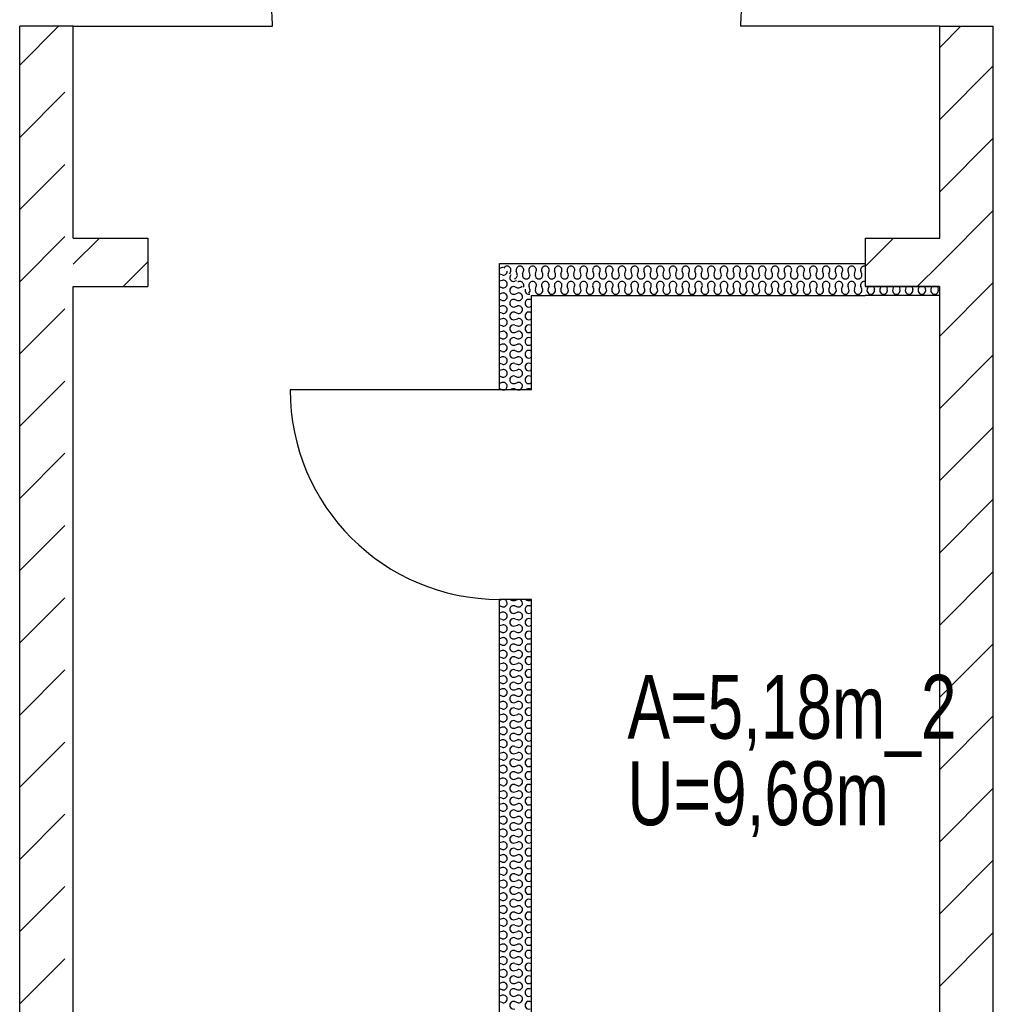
# Model space of a CAD drawing. Header units: metres. Extents: x 940 to 7099, y 1241 to 5343.
# Tile 18 of 23: x 5629 to 6010, y 1853 to 2239. Entities that reach past the tile are written whole.
import ezdxf

# ---------------------------------------------------------------- set-up
doc = ezdxf.new("R2010")
doc.units = ezdxf.units.M
doc.header["$LTSCALE"] = 100
doc.header["$MEASUREMENT"] = 0
doc.linetypes.add('HIDDEN', pattern=[0.375, 0.25, -0.125])
for name, color, linetype in [('20', 211, 'Continuous'), ('22', 211, 'Continuous'), ('30', 5, 'Continuous'), ('32', 2, 'Continuous'), ('64', 1, 'Continuous'), ('67', 2, 'Continuous')]:
    doc.layers.add(name, color=color, linetype=linetype)

msp = doc.modelspace()

# ---------------------------------------------------------------- linework, layer by layer
at = {"layer": '20', "linetype": 'Continuous'}
for p, q in [((5989.5, 2227.6919), (5997.8081, 2236)), ((5989.5, 2199.4077), (6010.5, 2220.4077)), ((5989.5, 2171.1234), (6010.5, 2192.1234)), ((5989.5, 2142.8391), (6010.5, 2163.8391)), ((5650, 2142.7504), (5660.2496, 2153)), ((5960.25, 2141.8734), (5971.3766, 2153)), ((5669.5339, 2134), (5679.25, 2143.7161)), ((5818.0308, 2141.4248), (5817, 2141.0855)), ((5980.6609, 2134), (5989.5, 2142.8391)), ((5818.0308, 2138.5752), (5817, 2138.9145)), ((5821.075, 2138.9688), (5821.4246, 2140.0308)), ((5823.9246, 2138.9688), (5823.575, 2140.0308)), ((5826.075, 2138.9688), (5826.4246, 2140.0308)), ((5828.9246, 2138.9688), (5828.575, 2140.0308)), ((5831.075, 2138.9688), (5831.4246, 2140.0308)), ((5833.9246, 2138.9688), (5833.575, 2140.0308)), ((5836.075, 2138.9688), (5836.4246, 2140.0308)), ((5838.9246, 2138.9688), (5838.575, 2140.0308)), ((5841.075, 2138.9688), (5841.4246, 2140.0308)), ((5843.9246, 2138.9688), (5843.575, 2140.0308)), ((5846.075, 2138.9688), (5846.4246, 2140.0308)), ((5848.9246, 2138.9688), (5848.575, 2140.0308)), ((5851.075, 2138.9688), (5851.4246, 2140.0308)), ((5853.9246, 2138.9688), (5853.575, 2140.0308)), ((5856.075, 2138.9688), (5856.4246, 2140.0308)), ((5858.9246, 2138.9688), (5858.575, 2140.0308)), ((5861.075, 2138.9688), (5861.4246, 2140.0308)), ((5863.9246, 2138.9688), (5863.575, 2140.0308)), ((5866.075, 2138.9688), (5866.4246, 2140.0308)), ((5868.9246, 2138.9688), (5868.575, 2140.0308)), ((5871.075, 2138.9688), (5871.4246, 2140.0308)), ((5873.9246, 2138.9688), (5873.575, 2140.0308)), ((5876.075, 2138.9688), (5876.4246, 2140.0308)), ((5878.9246, 2138.9688), (5878.575, 2140.0308)), ((5881.075, 2138.9688), (5881.4246, 2140.0308)), ((5883.9246, 2138.9688), (5883.575, 2140.0308)), ((5886.075, 2138.9688), (5886.4246, 2140.0308)), ((5888.9246, 2138.9688), (5888.575, 2140.0308)), ((5891.075, 2138.9688), (5891.4246, 2140.0308)), ((5893.9246, 2138.9688), (5893.575, 2140.0308)), ((5896.075, 2138.9688), (5896.4246, 2140.0308)), ((5898.9246, 2138.9688), (5898.575, 2140.0308)), ((5901.075, 2138.9688), (5901.4246, 2140.0308)), ((5903.9246, 2138.9688), (5903.575, 2140.0308)), ((5906.075, 2138.9688), (5906.4246, 2140.0308)), ((5908.9246, 2138.9688), (5908.575, 2140.0308)), ((5911.075, 2138.9688), (5911.4246, 2140.0308)), ((5913.9246, 2138.9688), (5913.575, 2140.0308)), ((5916.075, 2138.9688), (5916.4246, 2140.0308)), ((5918.9246, 2138.9688), (5918.575, 2140.0308)), ((5921.075, 2138.9688), (5921.4246, 2140.0308)), ((5923.9246, 2138.9688), (5923.575, 2140.0308)), ((5926.075, 2138.9688), (5926.4246, 2140.0308)), ((5928.9246, 2138.9688), (5928.575, 2140.0308)), ((5931.075, 2138.9688), (5931.4246, 2140.0308)), ((5933.9246, 2138.9688), (5933.575, 2140.0308)), ((5936.075, 2138.9688), (5936.4246, 2140.0308)), ((5938.9246, 2138.9688), (5938.575, 2140.0308)), ((5941.075, 2138.9688), (5941.4246, 2140.0308)), ((5943.9246, 2138.9688), (5943.575, 2140.0308)), ((5946.075, 2138.9688), (5946.4246, 2140.0308)), ((5948.9246, 2138.9688), (5948.575, 2140.0308)), ((5951.075, 2138.9688), (5951.4246, 2140.0308)), ((5953.9246, 2138.9688), (5953.575, 2140.0308)), ((5956.075, 2138.9688), (5956.4246, 2140.0308)), ((5958.9246, 2138.9688), (5958.575, 2140.0308)), ((5818.0308, 2136.4248), (5817, 2136.0855)), ((5818.0308, 2133.5752), (5817, 2133.9145)), ((5823.688, 2136.312), (5822.9688, 2136.0752)), ((5822.9688, 2133.9248), (5824.0308, 2133.5752)), ((5826.4246, 2134.0308), (5826.3118, 2133.6882)), ((5828.9246, 2132.9688), (5828.575, 2134.0308)), ((5831.075, 2132.9688), (5831.4246, 2134.0308)), ((5833.9246, 2132.9688), (5833.575, 2134.0308)), ((5836.075, 2132.9688), (5836.4246, 2134.0308)), ((5838.9246, 2132.9688), (5838.575, 2134.0308)), ((5841.075, 2132.9688), (5841.4246, 2134.0308)), ((5843.9246, 2132.9688), (5843.575, 2134.0308)), ((5846.075, 2132.9688), (5846.4246, 2134.0308)), ((5848.9246, 2132.9688), (5848.575, 2134.0308)), ((5851.075, 2132.9688), (5851.4246, 2134.0308)), ((5853.9246, 2132.9688), (5853.575, 2134.0308)), ((5856.075, 2132.9688), (5856.4246, 2134.0308)), ((5858.9246, 2132.9688), (5858.575, 2134.0308)), ((5861.075, 2132.9688), (5861.4246, 2134.0308)), ((5863.9246, 2132.9688), (5863.575, 2134.0308)), ((5866.075, 2132.9688), (5866.4246, 2134.0308)), ((5868.9246, 2132.9688), (5868.575, 2134.0308)), ((5871.075, 2132.9688), (5871.4246, 2134.0308)), ((5873.9246, 2132.9688), (5873.575, 2134.0308)), ((5876.075, 2132.9688), (5876.4246, 2134.0308)), ((5878.9246, 2132.9688), (5878.575, 2134.0308)), ((5881.075, 2132.9688), (5881.4246, 2134.0308)), ((5883.9246, 2132.9688), (5883.575, 2134.0308)), ((5886.075, 2132.9688), (5886.4246, 2134.0308)), ((5888.9246, 2132.9688), (5888.575, 2134.0308)), ((5891.075, 2132.9688), (5891.4246, 2134.0308)), ((5893.9246, 2132.9688), (5893.575, 2134.0308)), ((5896.075, 2132.9688), (5896.4246, 2134.0308)), ((5898.9246, 2132.9688), (5898.575, 2134.0308)), ((5901.075, 2132.9688), (5901.4246, 2134.0308)), ((5903.9246, 2132.9688), (5903.575, 2134.0308)), ((5906.075, 2132.9688), (5906.4246, 2134.0308)), ((5908.9246, 2132.9688), (5908.575, 2134.0308)), ((5911.075, 2132.9688), (5911.4246, 2134.0308)), ((5913.9246, 2132.9688), (5913.575, 2134.0308)), ((5916.075, 2132.9688), (5916.4246, 2134.0308)), ((5918.9246, 2132.9688), (5918.575, 2134.0308)), ((5921.075, 2132.9688), (5921.4246, 2134.0308)), ((5923.9246, 2132.9688), (5923.575, 2134.0308)), ((5926.075, 2132.9688), (5926.4246, 2134.0308)), ((5928.9246, 2132.9688), (5928.575, 2134.0308)), ((5931.075, 2132.9688), (5931.4246, 2134.0308)), ((5933.9246, 2132.9688), (5933.575, 2134.0308)), ((5936.075, 2132.9688), (5936.4246, 2134.0308)), ((5938.9246, 2132.9688), (5938.575, 2134.0308)), ((5941.075, 2132.9688), (5941.4246, 2134.0308)), ((5943.9246, 2132.9688), (5943.575, 2134.0308)), ((5946.075, 2132.9688), (5946.4246, 2134.0308)), ((5948.9246, 2132.9688), (5948.575, 2134.0308)), ((5951.075, 2132.9688), (5951.4246, 2134.0308)), ((5953.9246, 2132.9688), (5953.575, 2134.0308)), ((5956.075, 2132.9688), (5956.4246, 2134.0308)), ((5958.9246, 2132.9688), (5958.575, 2134.0308)), ((5961.4145, 2134), (5961.075, 2132.9688)), ((5963.5852, 2134), (5963.9246, 2132.9688)), ((5966.4145, 2134), (5966.075, 2132.9688)), ((5968.5852, 2134), (5968.9246, 2132.9688)), ((5971.4145, 2134), (5971.075, 2132.9688)), ((5973.5852, 2134), (5973.9246, 2132.9688)), ((5976.4145, 2134), (5976.075, 2132.9688)), ((5978.5852, 2134), (5978.9246, 2132.9688)), ((5981.4145, 2134), (5981.075, 2132.9688)), ((5983.5852, 2134), (5983.9246, 2132.9688)), ((5986.4145, 2134), (5986.075, 2132.9688)), ((5988.5852, 2134), (5988.9246, 2132.9688)), ((5989.5, 2114.5548), (6010.5, 2135.5548)), ((5818.0308, 2131.4248), (5817, 2131.0855)), ((5818.0308, 2128.5752), (5817, 2128.9145)), ((5822.9688, 2131.0752), (5824.0308, 2131.4248)), ((5822.9688, 2128.9248), (5824.0308, 2128.5752)), ((5829.5, 2128.7499), (5828.9688, 2128.9248)), ((5818.0308, 2126.4248), (5817, 2126.0855)), ((5822.9688, 2126.0752), (5824.0308, 2126.4248)), ((5829.5, 2126.2501), (5828.9688, 2126.0752)), ((5818.0308, 2123.5752), (5817, 2123.9145)), ((5818.0308, 2121.4248), (5817, 2121.0855)), ((5822.9688, 2123.9248), (5824.0308, 2123.5752)), ((5822.9688, 2121.0752), (5824.0308, 2121.4248)), ((5829.5, 2123.7499), (5828.9688, 2123.9248)), ((5829.5, 2121.2501), (5828.9688, 2121.0752)), ((5818.0308, 2118.5752), (5817, 2118.9145)), ((5822.9688, 2118.9248), (5824.0308, 2118.5752)), ((5829.5, 2118.7499), (5828.9688, 2118.9248)), ((5818.0308, 2116.4248), (5817, 2116.0855)), ((5818.0308, 2113.5752), (5817, 2113.9145)), ((5822.9688, 2116.0752), (5824.0308, 2116.4248)), ((5822.9688, 2113.9248), (5824.0308, 2113.5752)), ((5829.5, 2116.2501), (5828.9688, 2116.0752)), ((5829.5, 2113.7499), (5828.9688, 2113.9248)), ((5818.0308, 2111.4248), (5817, 2111.0855)), ((5822.9688, 2111.0752), (5824.0308, 2111.4248)), ((5829.5, 2111.2501), (5828.9688, 2111.0752)), ((5818.0308, 2108.5752), (5817, 2108.9145)), ((5818.0308, 2106.4248), (5817, 2106.0855)), ((5822.9688, 2108.9248), (5824.0308, 2108.5752)), ((5822.9688, 2106.0752), (5824.0308, 2106.4248)), ((5829.5, 2108.7499), (5828.9688, 2108.9248)), ((5829.5, 2106.2501), (5828.9688, 2106.0752)), ((5989.5, 2086.2706), (6010.5, 2107.2706)), ((5818.0308, 2103.5752), (5817, 2103.9145)), ((5822.9688, 2103.9248), (5824.0308, 2103.5752)), ((5829.5, 2103.7499), (5828.9688, 2103.9248)), ((5818.0308, 2101.4248), (5817, 2101.0855)), ((5818.0308, 2098.5752), (5817, 2098.9145)), ((5822.9688, 2101.0752), (5824.0308, 2101.4248)), ((5822.9688, 2098.9248), (5824.0308, 2098.5752)), ((5829.5, 2101.2501), (5828.9688, 2101.0752)), ((5829.5, 2098.7499), (5828.9688, 2098.9248)), ((5818.0308, 2096.4248), (5817, 2096.0855)), ((5822.9688, 2096.0752), (5824.0308, 2096.4248)), ((5829.5, 2096.2501), (5828.9688, 2096.0752)), ((5818.0308, 2093.5752), (5817, 2093.9145)), ((5822.9688, 2093.9248), (5824.0308, 2093.5752)), ((5829.5, 2093.7499), (5828.9688, 2093.9248)), ((5989.5, 2057.9863), (6010.5, 2078.9863)), ((5989.5, 2029.702), (6010.5, 2050.702)), ((5989.5, 2001.4178), (6010.5, 2022.4178)), ((5818.0308, 2011.4248), (5817, 2011.0855)), ((5822.9688, 2011.0752), (5824.0308, 2011.4248)), ((5829.5, 2011.2501), (5828.9688, 2011.0752)), ((5818.0308, 2008.5752), (5817, 2008.9145)), ((5818.0308, 2006.4248), (5817, 2006.0855)), ((5822.9688, 2008.9248), (5824.0308, 2008.5752)), ((5822.9688, 2006.0752), (5824.0308, 2006.4248)), ((5829.5, 2008.7499), (5828.9688, 2008.9248)), ((5829.5, 2006.2501), (5828.9688, 2006.0752)), ((5818.0308, 2003.5752), (5817, 2003.9145)), ((5822.9688, 2003.9248), (5824.0308, 2003.5752)), ((5829.5, 2003.7499), (5828.9688, 2003.9248)), ((5818.0308, 2001.4248), (5817, 2001.0855)), ((5818.0308, 1998.5752), (5817, 1998.9145)), ((5822.9688, 2001.0752), (5824.0308, 2001.4248)), ((5822.9688, 1998.9248), (5824.0308, 1998.5752)), ((5829.5, 2001.2501), (5828.9688, 2001.0752)), ((5829.5, 1998.7499), (5828.9688, 1998.9248)), ((5818.0308, 1996.4248), (5817, 1996.0855)), ((5818.0308, 1993.5752), (5817, 1993.9145)), ((5822.9688, 1996.0752), (5824.0308, 1996.4248)), ((5822.9688, 1993.9248), (5824.0308, 1993.5752)), ((5829.5, 1996.2501), (5828.9688, 1996.0752)), ((5829.5, 1993.7499), (5828.9688, 1993.9248)), ((5989.5, 1973.1335), (6010.5, 1994.1335)), ((5818.0308, 1991.4248), (5817, 1991.0855)), ((5822.9688, 1991.0752), (5824.0308, 1991.4248)), ((5829.5, 1991.2501), (5828.9688, 1991.0752)), ((5818.0308, 1988.5752), (5817, 1988.9145)), ((5818.0308, 1986.4248), (5817, 1986.0855)), ((5822.9688, 1988.9248), (5824.0308, 1988.5752)), ((5822.9688, 1986.0752), (5824.0308, 1986.4248)), ((5829.5, 1988.7499), (5828.9688, 1988.9248)), ((5829.5, 1986.2501), (5828.9688, 1986.0752)), ((5818.0308, 1983.5752), (5817, 1983.9145)), ((5822.9688, 1983.9248), (5824.0308, 1983.5752)), ((5829.5, 1983.7499), (5828.9688, 1983.9248)), ((5818.0308, 1981.4248), (5817, 1981.0855)), ((5818.0308, 1978.5752), (5817, 1978.9145)), ((5822.9688, 1981.0752), (5824.0308, 1981.4248)), ((5822.9688, 1978.9248), (5824.0308, 1978.5752)), ((5829.5, 1981.2501), (5828.9688, 1981.0752)), ((5829.5, 1978.7499), (5828.9688, 1978.9248)), ((5818.0308, 1976.4248), (5817, 1976.0855)), ((5822.9688, 1976.0752), (5824.0308, 1976.4248)), ((5829.5, 1976.2501), (5828.9688, 1976.0752)), ((5818.0308, 1973.5752), (5817, 1973.9145)), ((5818.0308, 1971.4248), (5817, 1971.0855)), ((5822.9688, 1973.9248), (5824.0308, 1973.5752)), ((5822.9688, 1971.0752), (5824.0308, 1971.4248)), ((5829.5, 1973.7499), (5828.9688, 1973.9248)), ((5829.5, 1971.2501), (5828.9688, 1971.0752)), ((5818.0308, 1968.5752), (5817, 1968.9145)), ((5822.9688, 1968.9248), (5824.0308, 1968.5752)), ((5829.5, 1968.7499), (5828.9688, 1968.9248)), ((5818.0308, 1966.4248), (5817, 1966.0855)), ((5818.0308, 1963.5752), (5817, 1963.9145)), ((5822.9688, 1966.0752), (5824.0308, 1966.4248)), ((5822.9688, 1963.9248), (5824.0308, 1963.5752)), ((5829.5, 1966.2501), (5828.9688, 1966.0752)), ((5829.5, 1963.7499), (5828.9688, 1963.9248)), ((5989.5, 1944.8492), (6010.5, 1965.8492)), ((5818.0308, 1961.4248), (5817, 1961.0855)), ((5822.9688, 1961.0752), (5824.0308, 1961.4248)), ((5829.5, 1961.2501), (5828.9688, 1961.0752)), ((5818.0308, 1958.5752), (5817, 1958.9145)), ((5818.0308, 1956.4248), (5817, 1956.0855)), ((5822.9688, 1958.9248), (5824.0308, 1958.5752)), ((5822.9688, 1956.0752), (5824.0308, 1956.4248)), ((5829.5, 1958.7499), (5828.9688, 1958.9248)), ((5829.5, 1956.2501), (5828.9688, 1956.0752)), ((5818.0308, 1953.5752), (5817, 1953.9145)), ((5822.9688, 1953.9248), (5824.0308, 1953.5752)), ((5829.5, 1953.7499), (5828.9688, 1953.9248)), ((5818.0308, 1951.4248), (5817, 1951.0855)), ((5818.0308, 1948.5752), (5817, 1948.9145)), ((5822.9688, 1951.0752), (5824.0308, 1951.4248)), ((5822.9688, 1948.9248), (5824.0308, 1948.5752)), ((5829.5, 1951.2501), (5828.9688, 1951.0752)), ((5829.5, 1948.7499), (5828.9688, 1948.9248)), ((5818.0308, 1946.4248), (5817, 1946.0855)), ((5818.0308, 1943.5752), (5817, 1943.9145)), ((5822.9688, 1946.0752), (5824.0308, 1946.4248)), ((5822.9688, 1943.9248), (5824.0308, 1943.5752)), ((5829.5, 1946.2501), (5828.9688, 1946.0752)), ((5829.5, 1943.7499), (5828.9688, 1943.9248)), ((5818.0308, 1941.4248), (5817, 1941.0855)), ((5822.9688, 1941.0752), (5824.0308, 1941.4248)), ((5829.5, 1941.2501), (5828.9688, 1941.0752)), ((5818.0308, 1938.5752), (5817, 1938.9145)), ((5818.0308, 1936.4248), (5817, 1936.0855)), ((5822.9688, 1938.9248), (5824.0308, 1938.5752)), ((5822.9688, 1936.0752), (5824.0308, 1936.4248)), ((5829.5, 1938.7499), (5828.9688, 1938.9248)), ((5829.5, 1936.2501), (5828.9688, 1936.0752)), ((5989.5, 1916.5649), (6010.5, 1937.5649)), ((5818.0308, 1933.5752), (5817, 1933.9145)), ((5822.9688, 1933.9248), (5824.0308, 1933.5752)), ((5829.5, 1933.7499), (5828.9688, 1933.9248)), ((5818.0308, 1931.4248), (5817, 1931.0855)), ((5818.0308, 1928.5752), (5817, 1928.9145)), ((5822.9688, 1931.0752), (5824.0308, 1931.4248)), ((5822.9688, 1928.9248), (5824.0308, 1928.5752)), ((5829.5, 1931.2501), (5828.9688, 1931.0752)), ((5829.5, 1928.7499), (5828.9688, 1928.9248)), ((5818.0308, 1926.4248), (5817, 1926.0855)), ((5822.9688, 1926.0752), (5824.0308, 1926.4248)), ((5829.5, 1926.2501), (5828.9688, 1926.0752)), ((5818.0308, 1923.5752), (5817, 1923.9145)), ((5818.0308, 1921.4248), (5817, 1921.0855)), ((5822.9688, 1923.9248), (5824.0308, 1923.5752)), ((5822.9688, 1921.0752), (5824.0308, 1921.4248)), ((5829.5, 1923.7499), (5828.9688, 1923.9248)), ((5829.5, 1921.2501), (5828.9688, 1921.0752)), ((5818.0308, 1918.5752), (5817, 1918.9145)), ((5822.9688, 1918.9248), (5824.0308, 1918.5752)), ((5829.5, 1918.7499), (5828.9688, 1918.9248)), ((5818.0308, 1916.4248), (5817, 1916.0855)), ((5818.0308, 1913.5752), (5817, 1913.9145)), ((5822.9688, 1916.0752), (5824.0308, 1916.4248)), ((5822.9688, 1913.9248), (5824.0308, 1913.5752)), ((5829.5, 1916.2501), (5828.9688, 1916.0752)), ((5829.5, 1913.7499), (5828.9688, 1913.9248)), ((5818.0308, 1911.4248), (5817, 1911.0855)), ((5822.9688, 1911.0752), (5824.0308, 1911.4248)), ((5829.5, 1911.2501), (5828.9688, 1911.0752)), ((5989.5, 1888.2807), (6010.5, 1909.2807)), ((5818.0308, 1908.5752), (5817, 1908.9145)), ((5818.0308, 1906.4248), (5817, 1906.0855)), ((5822.9688, 1908.9248), (5824.0308, 1908.5752)), ((5822.9688, 1906.0752), (5824.0308, 1906.4248)), ((5829.5, 1908.7499), (5828.9688, 1908.9248)), ((5829.5, 1906.2501), (5828.9688, 1906.0752)), ((5818.0308, 1903.5752), (5817, 1903.9145)), ((5818.0308, 1901.4248), (5817, 1901.0855)), ((5822.9688, 1903.9248), (5824.0308, 1903.5752)), ((5822.9688, 1901.0752), (5824.0308, 1901.4248)), ((5829.5, 1903.7499), (5828.9688, 1903.9248)), ((5818.0308, 1898.5752), (5817, 1898.9145)), ((5822.9688, 1898.9248), (5824.0308, 1898.5752)), ((5829.5, 1901.2501), (5828.9688, 1901.0752)), ((5829.5, 1898.7499), (5828.9688, 1898.9248)), ((5818.0308, 1896.4248), (5817, 1896.0855)), ((5818.0308, 1893.5752), (5817, 1893.9145)), ((5822.9688, 1896.0752), (5824.0308, 1896.4248)), ((5822.9688, 1893.9248), (5824.0308, 1893.5752)), ((5829.5, 1896.2501), (5828.9688, 1896.0752)), ((5829.5, 1893.7499), (5828.9688, 1893.9248)), ((5818.0308, 1891.4248), (5817, 1891.0855)), ((5822.9688, 1891.0752), (5824.0308, 1891.4248)), ((5829.5, 1891.2501), (5828.9688, 1891.0752)), ((5818.0308, 1888.5752), (5817, 1888.9145)), ((5818.0308, 1886.4248), (5817, 1886.0855)), ((5822.9688, 1888.9248), (5824.0308, 1888.5752)), ((5822.9688, 1886.0752), (5824.0308, 1886.4248)), ((5829.5, 1888.7499), (5828.9688, 1888.9248)), ((5829.5, 1886.2501), (5828.9688, 1886.0752)), ((5818.0308, 1883.5752), (5817, 1883.9145)), ((5822.9688, 1883.9248), (5824.0308, 1883.5752)), ((5829.5, 1883.7499), (5828.9688, 1883.9248)), ((5818.0308, 1881.4248), (5817, 1881.0855)), ((5818.0308, 1878.5752), (5817, 1878.9145)), ((5822.9688, 1881.0752), (5824.0308, 1881.4248)), ((5822.9688, 1878.9248), (5824.0308, 1878.5752)), ((5829.5, 1881.2501), (5828.9688, 1881.0752)), ((5829.5, 1878.7499), (5828.9688, 1878.9248)), ((5989.5, 1859.9964), (6010.5, 1880.9964)), ((5818.0308, 1876.4248), (5817, 1876.0855)), ((5822.9688, 1876.0752), (5824.0308, 1876.4248)), ((5829.5, 1876.2501), (5828.9688, 1876.0752)), ((5818.0308, 1873.5752), (5817, 1873.9145)), ((5818.0308, 1871.4248), (5817, 1871.0855)), ((5822.9688, 1873.9248), (5824.0308, 1873.5752)), ((5822.9688, 1871.0752), (5824.0308, 1871.4248)), ((5829.5, 1873.7499), (5828.9688, 1873.9248)), ((5829.5, 1871.2501), (5828.9688, 1871.0752)), ((5818.0308, 1868.5752), (5817, 1868.9145)), ((5822.9688, 1868.9248), (5824.0308, 1868.5752)), ((5829.5, 1868.7499), (5828.9688, 1868.9248)), ((5818.0308, 1866.4248), (5817, 1866.0855)), ((5818.0308, 1863.5752), (5817, 1863.9145)), ((5822.9688, 1866.0752), (5824.0308, 1866.4248)), ((5822.9688, 1863.9248), (5824.0308, 1863.5752)), ((5829.5, 1866.2501), (5828.9688, 1866.0752)), ((5829.5, 1863.7499), (5828.9688, 1863.9248)), ((5818.0308, 1861.4248), (5817, 1861.0855)), ((5818.0308, 1858.5752), (5817, 1858.9145)), ((5822.9688, 1861.0752), (5824.0308, 1861.4248)), ((5822.9688, 1858.9248), (5824.0308, 1858.5752)), ((5829.5, 1861.2501), (5828.9688, 1861.0752)), ((5829.5, 1858.7499), (5828.9688, 1858.9248)), ((5818.0308, 1856.4248), (5817, 1856.0855)), ((5822.9688, 1856.0752), (5824.0308, 1856.4248)), ((5829.5, 1856.2501), (5828.9688, 1856.0752)), ((5818.0308, 1853.5752), (5817, 1853.9145)), ((5822.9688, 1853.9248), (5824.0308, 1853.5752)), ((5829.5, 1853.7499), (5828.9688, 1853.9248))]:
    msp.add_line(p, q, dxfattribs=at)
for centre, start, end in [((5817.4998, 2144.4998), 269.142, 270.858), ((5818.4998, 2140), 89.9936, 108.2205), ((5819.9998, 2140.4998), 90, 148.6237), ((5819.9998, 2140.4998), 341.7795, 90), ((5822.4998, 2144.4998), 269.142, 270.858), ((5824.9998, 2140.4998), 90, 198.2205), ((5824.9998, 2140.4998), 341.7795, 90), ((5827.4998, 2144.4998), 269.142, 270.858), ((5829.9998, 2140.4998), 90, 198.2205), ((5829.9998, 2140.4998), 341.7795, 90), ((5832.4998, 2144.4998), 269.142, 270.858), ((5834.9998, 2140.4998), 90, 198.2205), ((5834.9998, 2140.4998), 341.7795, 90), ((5837.4998, 2144.4998), 269.142, 270.858), ((5839.9998, 2140.4998), 90, 198.2205), ((5839.9998, 2140.4998), 341.7795, 90), ((5842.4998, 2144.4998), 269.142, 270.858), ((5844.9998, 2140.4998), 90, 198.2205), ((5844.9998, 2140.4998), 341.7795, 90), ((5847.4998, 2144.4998), 269.142, 270.858), ((5849.9998, 2140.4998), 90, 198.2205), ((5849.9998, 2140.4998), 341.7795, 90), ((5852.4998, 2144.4998), 269.142, 270.858), ((5854.9998, 2140.4998), 90, 198.2205), ((5854.9998, 2140.4998), 341.7795, 90), ((5857.4998, 2144.4998), 269.142, 270.858), ((5859.9998, 2140.4998), 90, 198.2205), ((5859.9998, 2140.4998), 341.7795, 90), ((5862.4998, 2144.4998), 269.142, 270.858), ((5864.9998, 2140.4998), 90, 198.2205), ((5864.9998, 2140.4998), 341.7795, 90), ((5867.4998, 2144.4998), 269.142, 270.858), ((5869.9998, 2140.4998), 90, 198.2205), ((5869.9998, 2140.4998), 341.7795, 90), ((5872.4998, 2144.4998), 269.142, 270.858), ((5874.9998, 2140.4998), 90, 198.2205), ((5874.9998, 2140.4998), 341.7795, 90), ((5877.4998, 2144.4998), 269.142, 270.858), ((5879.9998, 2140.4998), 90, 198.2205), ((5879.9998, 2140.4998), 341.7795, 90), ((5882.4998, 2144.4998), 269.142, 270.858), ((5884.9998, 2140.4998), 90, 198.2205), ((5884.9998, 2140.4998), 341.7795, 90), ((5887.4998, 2144.4998), 269.142, 270.858), ((5889.9998, 2140.4998), 90, 198.2205), ((5889.9998, 2140.4998), 341.7795, 90), ((5892.4998, 2144.4998), 269.142, 270.858), ((5894.9998, 2140.4998), 90, 198.2205), ((5894.9998, 2140.4998), 341.7795, 90), ((5897.4998, 2144.4998), 269.142, 270.858), ((5899.9998, 2140.4998), 90, 198.2205), ((5899.9998, 2140.4998), 341.7795, 90), ((5902.4998, 2144.4998), 269.142, 270.858), ((5904.9998, 2140.4998), 90, 198.2205), ((5904.9998, 2140.4998), 341.7795, 90), ((5907.4998, 2144.4998), 269.142, 270.858), ((5909.9998, 2140.4998), 90, 198.2205), ((5909.9998, 2140.4998), 341.7795, 90), ((5912.4998, 2144.4998), 269.142, 270.858), ((5914.9998, 2140.4998), 90, 198.2205), ((5914.9998, 2140.4998), 341.7795, 90), ((5917.4998, 2144.4998), 269.142, 270.858), ((5919.9998, 2140.4998), 90, 198.2205), ((5919.9998, 2140.4998), 341.7795, 90), ((5922.4998, 2144.4998), 269.142, 270.858), ((5924.9998, 2140.4998), 90, 198.2205), ((5924.9998, 2140.4998), 341.7795, 90), ((5927.4998, 2144.4998), 269.142, 270.858), ((5929.9998, 2140.4998), 90, 198.2205), ((5929.9998, 2140.4998), 341.7795, 90), ((5932.4998, 2144.4998), 269.142, 270.858), ((5934.9998, 2140.4998), 90, 198.2205), ((5934.9998, 2140.4998), 341.7795, 90), ((5937.4998, 2144.4998), 269.142, 270.858), ((5939.9998, 2140.4998), 90, 198.2205), ((5939.9998, 2140.4998), 341.7795, 90), ((5942.4998, 2144.4998), 269.142, 270.858), ((5944.9998, 2140.4998), 90, 198.2205), ((5944.9998, 2140.4998), 341.7795, 90), ((5947.4998, 2144.4998), 269.142, 270.858), ((5949.9998, 2140.4998), 90, 198.2205), ((5949.9998, 2140.4998), 341.7795, 90), ((5952.4998, 2144.4998), 269.142, 270.858), ((5954.9998, 2140.4998), 90, 198.2205), ((5954.9998, 2140.4998), 341.7795, 90), ((5957.4998, 2144.4998), 269.142, 270.858), ((5959.9998, 2140.4998), 90, 198.2205), ((5959.9998, 2140.4998), 80.3994, 90), ((5818.4998, 2140), 251.7795, 0), ((5818.4998, 2140), 0, 0.0064), ((5822.4998, 2137.5), 134.9955, 288.2205), ((5822.4998, 2138.4998), 161.7795, 163.1152), ((5822.4998, 2138.4998), 286.8848, 18.2205), ((5827.4998, 2138.4998), 161.7795, 18.2205), ((5832.4998, 2138.4998), 161.7795, 18.2205), ((5837.4998, 2138.4998), 161.7795, 18.2205), ((5842.4998, 2138.4998), 161.7795, 18.2205), ((5847.4998, 2138.4998), 161.7795, 18.2205), ((5852.4998, 2138.4998), 161.7795, 18.2205), ((5857.4998, 2138.4998), 161.7795, 18.2205), ((5862.4998, 2138.4998), 161.7795, 18.2205), ((5867.4998, 2138.4998), 161.7795, 18.2205), ((5872.4998, 2138.4998), 161.7795, 18.2205), ((5877.4998, 2138.4998), 161.7795, 18.2205), ((5882.4998, 2138.4998), 161.7795, 18.2205), ((5887.4998, 2138.4998), 161.7795, 18.2205), ((5892.4998, 2138.4998), 161.7795, 18.2205), ((5897.4998, 2138.4998), 161.7795, 18.2205), ((5902.4998, 2138.4998), 161.7795, 18.2205), ((5907.4998, 2138.4998), 161.7795, 18.2205), ((5912.4998, 2138.4998), 161.7795, 18.2205), ((5917.4998, 2138.4998), 161.7795, 18.2205), ((5922.4998, 2138.4998), 161.7795, 18.2205), ((5927.4998, 2138.4998), 161.7795, 18.2205), ((5932.4998, 2138.4998), 161.7795, 18.2205), ((5937.4998, 2138.4998), 161.7795, 18.2205), ((5942.4998, 2138.4998), 161.7795, 18.2205), ((5947.4998, 2138.4998), 161.7795, 18.2205), ((5952.4998, 2138.4998), 161.7795, 18.2205), ((5957.4998, 2138.4998), 161.7795, 18.2205), ((5818.4998, 2135), 0, 108.2205), ((5818.4998, 2135), 251.7795, 0), ((5822.4998, 2132.5), 71.7795, 288.2205), ((5824.4998, 2135), 251.7795, 328.6377), ((5824.9998, 2134.4998), 90, 121.3576), ((5824.9998, 2134.4998), 341.7795, 90), ((5828.4998, 2132.5), 163.1204, 286.8796), ((5829.9998, 2134.4998), 90, 198.2205), ((5827.4998, 2132.4998), 315.0091, 18.2205), ((5829.9998, 2134.4998), 341.7795, 90), ((5832.4998, 2132.4998), 161.7795, 18.2205), ((5834.9998, 2134.4998), 90, 198.2205), ((5834.9998, 2134.4998), 341.7795, 90), ((5837.4998, 2132.4998), 161.7795, 18.2205), ((5839.9998, 2134.4998), 90, 198.2205), ((5839.9998, 2134.4998), 341.7795, 90), ((5842.4998, 2132.4998), 161.7795, 18.2205), ((5844.9998, 2134.4998), 90, 198.2205), ((5844.9998, 2134.4998), 341.7795, 90), ((5847.4998, 2132.4998), 161.7795, 18.2205), ((5849.9998, 2134.4998), 90, 198.2205), ((5849.9998, 2134.4998), 341.7795, 90), ((5852.4998, 2132.4998), 161.7795, 18.2205), ((5854.9998, 2134.4998), 90, 198.2205), ((5854.9998, 2134.4998), 341.7795, 90), ((5857.4998, 2132.4998), 161.7795, 18.2205), ((5859.9998, 2134.4998), 90, 198.2205), ((5859.9998, 2134.4998), 341.7795, 90), ((5862.4998, 2132.4998), 161.7795, 18.2205), ((5864.9998, 2134.4998), 90, 198.2205), ((5864.9998, 2134.4998), 341.7795, 90), ((5867.4998, 2132.4998), 161.7795, 18.2205), ((5869.9998, 2134.4998), 90, 198.2205), ((5869.9998, 2134.4998), 341.7795, 90), ((5872.4998, 2132.4998), 161.7795, 18.2205), ((5874.9998, 2134.4998), 90, 198.2205), ((5874.9998, 2134.4998), 341.7795, 90), ((5877.4998, 2132.4998), 161.7795, 18.2205), ((5879.9998, 2134.4998), 90, 198.2205), ((5879.9998, 2134.4998), 341.7795, 90), ((5882.4998, 2132.4998), 161.7795, 18.2205), ((5884.9998, 2134.4998), 90, 198.2205), ((5884.9998, 2134.4998), 341.7795, 90), ((5887.4998, 2132.4998), 161.7795, 18.2205), ((5889.9998, 2134.4998), 90, 198.2205), ((5889.9998, 2134.4998), 341.7795, 90), ((5892.4998, 2132.4998), 161.7795, 18.2205), ((5894.9998, 2134.4998), 90, 198.2205), ((5894.9998, 2134.4998), 341.7795, 90), ((5897.4998, 2132.4998), 161.7795, 18.2205), ((5899.9998, 2134.4998), 90, 198.2205), ((5899.9998, 2134.4998), 341.7795, 90), ((5902.4998, 2132.4998), 161.7795, 18.2205), ((5904.9998, 2134.4998), 90, 198.2205), ((5904.9998, 2134.4998), 341.7795, 90), ((5907.4998, 2132.4998), 161.7795, 18.2205), ((5909.9998, 2134.4998), 90, 198.2205), ((5909.9998, 2134.4998), 341.7795, 90), ((5912.4998, 2132.4998), 161.7795, 18.2205), ((5914.9998, 2134.4998), 90, 198.2205), ((5914.9998, 2134.4998), 341.7795, 90), ((5917.4998, 2132.4998), 161.7795, 18.2205), ((5919.9998, 2134.4998), 90, 198.2205), ((5919.9998, 2134.4998), 341.7795, 90), ((5922.4998, 2132.4998), 161.7795, 18.2205), ((5924.9998, 2134.4998), 90, 198.2205), ((5924.9998, 2134.4998), 341.7795, 90), ((5927.4998, 2132.4998), 161.7795, 18.2205), ((5929.9998, 2134.4998), 90, 198.2205), ((5929.9998, 2134.4998), 341.7795, 90), ((5932.4998, 2132.4998), 161.7795, 18.2205), ((5934.9998, 2134.4998), 90, 198.2205), ((5934.9998, 2134.4998), 341.7795, 90), ((5937.4998, 2132.4998), 161.7795, 18.2205), ((5939.9998, 2134.4998), 90, 198.2205), ((5939.9998, 2134.4998), 341.7795, 90), ((5942.4998, 2132.4998), 161.7795, 18.2205), ((5944.9998, 2134.4998), 90, 198.2205), ((5944.9998, 2134.4998), 341.7795, 90), ((5947.4998, 2132.4998), 161.7795, 18.2205), ((5949.9998, 2134.4998), 90, 198.2205), ((5949.9998, 2134.4998), 341.7795, 90), ((5952.4998, 2132.4998), 161.7795, 18.2205), ((5954.9998, 2134.4998), 90, 198.2205), ((5954.9998, 2134.4998), 341.7795, 90), ((5957.4998, 2132.4998), 161.7795, 18.2205), ((5959.9998, 2134.4998), 90, 198.2205), ((5959.9998, 2134.4998), 80.3994, 90), ((5962.4998, 2132.4998), 161.7795, 18.2205), ((5967.4998, 2132.4998), 161.7795, 18.2205), ((5972.4998, 2132.4998), 161.7795, 18.2205), ((5977.4998, 2132.4998), 161.7795, 18.2205), ((5982.4998, 2132.4998), 161.7795, 18.2205), ((5987.4998, 2132.4998), 161.7795, 18.2205), ((5818.4998, 2130), 0, 108.2205), ((5818.4998, 2130), 251.7795, 0), ((5822.4998, 2127.5), 71.7795, 288.2205), ((5824.4998, 2130), 0, 108.2205), ((5824.4998, 2130), 251.7795, 0), ((5828.4998, 2127.5), 71.7795, 288.2205), ((5818.4998, 2125), 0, 108.2205), ((5818.4998, 2125), 251.7795, 0), ((5824.4998, 2125), 0, 108.2205), ((5824.4998, 2125), 251.7795, 0), ((5818.4998, 2120), 0, 108.2205), ((5822.4998, 2122.5), 71.7795, 288.2205), ((5824.4998, 2120), 0, 108.2205), ((5828.4998, 2122.5), 71.7795, 288.2205), ((5818.4998, 2120), 251.7795, 0), ((5822.4998, 2117.5), 71.7795, 288.2205), ((5824.4998, 2120), 251.7795, 0), ((5828.4998, 2117.5), 71.7795, 288.2205), ((5818.4998, 2115), 0, 108.2205), ((5818.4998, 2115), 251.7795, 0), ((5822.4998, 2112.5), 71.7795, 288.2205), ((5824.4998, 2115), 0, 108.2205), ((5824.4998, 2115), 251.7795, 0), ((5828.4998, 2112.5), 71.7795, 288.2205), ((5818.4998, 2110), 0, 108.2205), ((5818.4998, 2110), 251.7795, 0), ((5824.4998, 2110), 0, 108.2205), ((5824.4998, 2110), 251.7795, 0), ((5818.4998, 2105), 0, 108.2205), ((5822.4998, 2107.5), 71.7795, 288.2205), ((5824.4998, 2105), 0, 108.2205), ((5828.4998, 2107.5), 71.7795, 288.2205), ((5818.4998, 2105), 251.7795, 0), ((5822.4998, 2102.5), 71.7795, 288.2205), ((5824.4998, 2105), 251.7795, 0), ((5828.4998, 2102.5), 71.7795, 288.2205), ((5818.4998, 2100), 0, 108.2205), ((5818.4998, 2100), 251.7795, 0), ((5822.4998, 2097.5), 71.7795, 288.2205), ((5824.4998, 2100), 0, 108.2205), ((5824.4998, 2100), 251.7795, 0), ((5828.4998, 2097.5), 71.7795, 288.2205), ((5818.4998, 2095), 0, 108.2205), ((5818.4998, 2095), 270, 0), ((5824.4998, 2095), 0, 108.2205), ((5824.4998, 2095), 270, 0), ((5818.4998, 2095), 251.7795, 270), ((5822.4998, 2092.5), 71.7795, 138.1897), ((5824.4998, 2095), 251.7795, 270), ((5828.4998, 2092.5), 71.7795, 138.1897), ((5818.4998, 2010), 90, 108.2205), ((5818.4998, 2010), 251.7795, 0), ((5818.4998, 2010), 0, 90), ((5822.4998, 2012.5), 221.8103, 288.2205), ((5824.4998, 2010), 90, 108.2205), ((5824.4998, 2010), 251.7795, 0), ((5824.4998, 2010), 0, 90), ((5828.4998, 2012.5), 221.8103, 288.2205), ((5818.4998, 2005), 0, 108.2205), ((5822.4998, 2007.5), 71.7795, 288.2205), ((5824.4998, 2005), 0, 108.2205), ((5828.4998, 2007.5), 71.7795, 288.2205), ((5818.4998, 2005), 251.7795, 0), ((5822.4998, 2002.5), 71.7795, 288.2205), ((5824.4998, 2005), 251.7795, 0), ((5828.4998, 2002.5), 71.7795, 288.2205), ((5818.4998, 2000), 0, 108.2205), ((5818.4998, 2000), 251.7795, 0), ((5822.4998, 1997.5), 71.7795, 288.2205), ((5824.4998, 2000), 0, 108.2205), ((5824.4998, 2000), 251.7795, 0), ((5828.4998, 1997.5), 71.7795, 288.2205), ((5818.4998, 1995), 0, 108.2205), ((5818.4998, 1995), 251.7795, 0), ((5822.4998, 1992.5), 71.7795, 288.2205), ((5824.4998, 1995), 0, 108.2205), ((5824.4998, 1995), 251.7795, 0), ((5828.4998, 1992.5), 71.7795, 288.2205), ((5818.4998, 1990), 0, 108.2205), ((5824.4998, 1990), 0, 108.2205), ((5818.4998, 1990), 251.7795, 0), ((5818.4998, 1985), 0, 108.2205), ((5822.4998, 1987.5), 71.7795, 288.2205), ((5824.4998, 1990), 251.7795, 0), ((5824.4998, 1985), 0, 108.2205), ((5828.4998, 1987.5), 71.7795, 288.2205), ((5818.4998, 1985), 251.7795, 0), ((5822.4998, 1982.5), 71.7795, 288.2205), ((5824.4998, 1985), 251.7795, 0), ((5828.4998, 1982.5), 71.7795, 288.2205), ((5818.4998, 1980), 0, 108.2205), ((5818.4998, 1980), 251.7795, 0), ((5822.4998, 1977.5), 71.7795, 288.2205), ((5824.4998, 1980), 0, 108.2205), ((5824.4998, 1980), 251.7795, 0), ((5828.4998, 1977.5), 71.7795, 288.2205), ((5818.4998, 1975), 0, 108.2205), ((5818.4998, 1975), 251.7795, 0), ((5824.4998, 1975), 0, 108.2205), ((5824.4998, 1975), 251.7795, 0), ((5818.4998, 1970), 0, 108.2205), ((5822.4998, 1972.5), 71.7795, 288.2205), ((5824.4998, 1970), 0, 108.2205), ((5828.4998, 1972.5), 71.7795, 288.2205), ((5818.4998, 1970), 251.7795, 0), ((5822.4998, 1967.5), 71.7795, 288.2205), ((5824.4998, 1970), 251.7795, 0), ((5828.4998, 1967.5), 71.7795, 288.2205), ((5818.4998, 1965), 0, 108.2205), ((5818.4998, 1965), 251.7795, 0), ((5822.4998, 1962.5), 71.7795, 288.2205), ((5824.4998, 1965), 0, 108.2205), ((5824.4998, 1965), 251.7795, 0), ((5828.4998, 1962.5), 71.7795, 288.2205), ((5818.4998, 1960), 0, 108.2205), ((5818.4998, 1960), 251.7795, 0), ((5824.4998, 1960), 0, 108.2205), ((5824.4998, 1960), 251.7795, 0), ((5818.4998, 1955), 0, 108.2205), ((5822.4998, 1957.5), 71.7795, 288.2205), ((5824.4998, 1955), 0, 108.2205), ((5828.4998, 1957.5), 71.7795, 288.2205), ((5818.4998, 1955), 251.7795, 0), ((5818.4998, 1950), 0, 108.2205), ((5822.4998, 1952.5), 71.7795, 288.2205), ((5824.4998, 1955), 251.7795, 0), ((5824.4998, 1950), 0, 108.2205), ((5828.4998, 1952.5), 71.7795, 288.2205), ((5818.4998, 1950), 251.7795, 0), ((5822.4998, 1947.5), 71.7795, 288.2205), ((5824.4998, 1950), 251.7795, 0), ((5828.4998, 1947.5), 71.7795, 288.2205), ((5818.4998, 1945), 0, 108.2205), ((5818.4998, 1945), 251.7795, 0), ((5822.4998, 1942.5), 71.7795, 288.2205), ((5824.4998, 1945), 0, 108.2205), ((5824.4998, 1945), 251.7795, 0), ((5828.4998, 1942.5), 71.7795, 288.2205), ((5818.4998, 1940), 0, 108.2205), ((5818.4998, 1940), 251.7795, 0), ((5824.4998, 1940), 0, 108.2205), ((5824.4998, 1940), 251.7795, 0), ((5818.4998, 1935), 0, 108.2205), ((5822.4998, 1937.5), 71.7795, 288.2205), ((5824.4998, 1935), 0, 108.2205), ((5828.4998, 1937.5), 71.7795, 288.2205), ((5818.4998, 1935), 251.7795, 0), ((5822.4998, 1932.5), 71.7795, 288.2205), ((5824.4998, 1935), 251.7795, 0), ((5828.4998, 1932.5), 71.7795, 288.2205), ((5818.4998, 1930), 0, 108.2205), ((5818.4998, 1930), 251.7795, 0), ((5822.4998, 1927.5), 71.7795, 288.2205), ((5824.4998, 1930), 0, 108.2205), ((5824.4998, 1930), 251.7795, 0), ((5828.4998, 1927.5), 71.7795, 288.2205), ((5818.4998, 1925), 0, 108.2205), ((5818.4998, 1925), 251.7795, 0), ((5824.4998, 1925), 0, 108.2205), ((5824.4998, 1925), 251.7795, 0), ((5818.4998, 1920), 0, 108.2205), ((5822.4998, 1922.5), 71.7795, 288.2205), ((5824.4998, 1920), 0, 108.2205), ((5828.4998, 1922.5), 71.7795, 288.2205), ((5818.4998, 1920), 251.7795, 0), ((5822.4998, 1917.5), 71.7795, 288.2205), ((5824.4998, 1920), 251.7795, 0), ((5828.4998, 1917.5), 71.7795, 288.2205), ((5818.4998, 1915), 0, 108.2205), ((5818.4998, 1915), 251.7795, 0), ((5822.4998, 1912.5), 71.7795, 288.2205), ((5824.4998, 1915), 0, 108.2205), ((5824.4998, 1915), 251.7795, 0), ((5828.4998, 1912.5), 71.7795, 288.2205), ((5818.4998, 1910), 0, 108.2205), ((5818.4998, 1910), 251.7795, 0), ((5824.4998, 1910), 0, 108.2205), ((5824.4998, 1910), 251.7795, 0), ((5818.4998, 1905), 0, 108.2205), ((5822.4998, 1907.5), 71.7795, 288.2205), ((5824.4998, 1905), 0, 108.2205), ((5828.4998, 1907.5), 71.7795, 288.2205), ((5818.4998, 1905), 251.7795, 0), ((5818.4998, 1900), 0, 108.2205), ((5822.4998, 1902.5), 71.7795, 288.2205), ((5824.4998, 1905), 251.7795, 0), ((5824.4998, 1900), 0, 108.2205), ((5828.4998, 1902.5), 71.7795, 288.2205), ((5818.4998, 1900), 251.7795, 0), ((5822.4998, 1897.5), 71.7795, 288.2205), ((5824.4998, 1900), 251.7795, 0), ((5828.4998, 1897.5), 71.7795, 288.2205), ((5818.4998, 1895), 0, 108.2205), ((5818.4998, 1895), 251.7795, 0), ((5822.4998, 1892.5), 71.7795, 288.2205), ((5824.4998, 1895), 0, 108.2205), ((5824.4998, 1895), 251.7795, 0), ((5828.4998, 1892.5), 71.7795, 288.2205), ((5818.4998, 1890), 0, 108.2205), ((5818.4998, 1890), 251.7795, 0), ((5824.4998, 1890), 0, 108.2205), ((5824.4998, 1890), 251.7795, 0), ((5818.4998, 1885), 0, 108.2205), ((5822.4998, 1887.5), 71.7795, 288.2205), ((5824.4998, 1885), 0, 108.2205), ((5828.4998, 1887.5), 71.7795, 288.2205), ((5818.4998, 1885), 251.7795, 0), ((5822.4998, 1882.5), 71.7795, 288.2205), ((5824.4998, 1885), 251.7795, 0), ((5828.4998, 1882.5), 71.7795, 288.2205), ((5818.4998, 1880), 0, 108.2205), ((5818.4998, 1880), 251.7795, 0), ((5822.4998, 1877.5), 71.7795, 288.2205), ((5824.4998, 1880), 0, 108.2205), ((5824.4998, 1880), 251.7795, 0), ((5828.4998, 1877.5), 71.7795, 288.2205), ((5818.4998, 1875), 0, 108.2205), ((5818.4998, 1875), 251.7795, 0), ((5824.4998, 1875), 0, 108.2205), ((5824.4998, 1875), 251.7795, 0), ((5818.4998, 1870), 0, 108.2205), ((5822.4998, 1872.5), 71.7795, 288.2205), ((5824.4998, 1870), 0, 108.2205), ((5828.4998, 1872.5), 71.7795, 288.2205), ((5818.4998, 1870), 251.7795, 0), ((5822.4998, 1867.5), 71.7795, 288.2205), ((5824.4998, 1870), 251.7795, 0), ((5828.4998, 1867.5), 71.7795, 288.2205), ((5818.4998, 1865), 0, 108.2205), ((5818.4998, 1865), 251.7795, 0), ((5822.4998, 1862.5), 71.7795, 288.2205), ((5824.4998, 1865), 0, 108.2205), ((5824.4998, 1865), 251.7795, 0), ((5828.4998, 1862.5), 71.7795, 288.2205), ((5818.4998, 1860), 0, 108.2205), ((5818.4998, 1860), 251.7795, 0), ((5822.4998, 1857.5), 71.7795, 288.2205), ((5824.4998, 1860), 0, 108.2205), ((5824.4998, 1860), 251.7795, 0), ((5828.4998, 1857.5), 71.7795, 288.2205), ((5818.4998, 1855), 0, 108.2205), ((5824.4998, 1855), 0, 108.2205), ((5818.4998, 1855), 251.7795, 0), ((5822.4998, 1852.5), 71.7795, 288.2205), ((5824.4998, 1855), 251.7795, 0), ((5828.4998, 1852.5), 71.7795, 288.2205)]:
    msp.add_arc(centre, 1.5, start, end, dxfattribs=at)
at = {"layer": '22', "linetype": 'HIDDEN'}
for p, q in [((5629, 2220.7453), (5644.2547, 2236)), ((5629, 2192.461), (5650, 2213.461)), ((5629, 2164.1768), (5650, 2185.1768)), ((5629, 2135.8925), (5650, 2156.8925)), ((5629, 2107.6082), (5650, 2128.6082)), ((5629, 2079.324), (5650, 2100.324)), ((5629, 2051.0397), (5650, 2072.0397)), ((5629, 2022.7554), (5650, 2043.7554)), ((5629, 1994.4711), (5650, 2015.4711)), ((5629, 1966.1869), (5650, 1987.1869)), ((5629, 1937.9026), (5650, 1958.9026)), ((5629, 1909.6183), (5650, 1930.6183)), ((5629, 1881.3341), (5650, 1902.3341)), ((5629, 1853.0498), (5650, 1874.0498))]:
    msp.add_line(p, q, dxfattribs=at)
at = {"layer": '32', "color": 7, "linetype": 'Continuous'}
for p, q in [((5629, 1615), (5629, 2236)), ((5650, 2153), (5650, 2236)), ((5989.5, 2153), (5989.5, 2236)), ((6010.5, 1615), (6010.5, 2236)), ((5650, 2153), (5679.25, 2153)), ((5960.25, 2153), (5989.5, 2153)), ((5817, 2093.5), (5817, 2143)), ((5817, 2143), (5960.25, 2143)), ((5960.25, 2143), (5960.25, 2134)), ((5650, 2134), (5679.25, 2134)), ((5650, 1704), (5650, 2134)), ((5989.25, 2134), (5960.25, 2134)), ((5960.25, 2134), (5989.5, 2134)), ((5989.5, 1704), (5989.5, 2134)), ((5829.5, 2093.5), (5829.5, 2130.5)), ((5829.5, 2130.5), (5960.25, 2130.5)), ((5989.25, 2130.5), (5960.25, 2130.5)), ((5817, 1806.5), (5817, 2011.5)), ((5829.5, 1806.5), (5829.5, 2011.5))]:
    msp.add_line(p, q, dxfattribs=at)
at = {"layer": '64', "color": 7, "linetype": 'Continuous'}
for p, q in [((5650, 2236), (5629, 2236)), ((5989.5, 2236), (6010.5, 2236)), ((5679.25, 2153), (5679.25, 2134)), ((5960.25, 2153), (5960.25, 2134)), ((5829.5, 2093.5), (5817, 2093.5)), ((5829.5, 2011.5), (5817, 2011.5))]:
    msp.add_line(p, q, dxfattribs=at)
at = {"layer": '67', "linetype": 'Continuous'}
for p, q in [((5650, 2236), (5728, 2236)), ((5989.5, 2236), (5911.5, 2236)), ((5817, 2093.5), (5735, 2093.5))]:
    msp.add_line(p, q, dxfattribs=at)
for centre, radius, start, end in [((5650, 2236), 78, 0, 90), ((5989.5, 2236), 78, 90, 180), ((5817, 2093.5), 82, 180, 270)]:
    msp.add_arc(centre, radius, start, end, dxfattribs=at)

# ---------------------------------------------------------------- texts
at = {"layer": '30', "width": 0.75}
for s, p in [('A=5,18m_2', (5867.1376, 1956.9106)), ('U=9,68m', (5867.1376, 1923.0247))]:
    msp.add_text(s, height=25, dxfattribs=at).set_placement(p)

doc.saveas('drawing.dxf')
